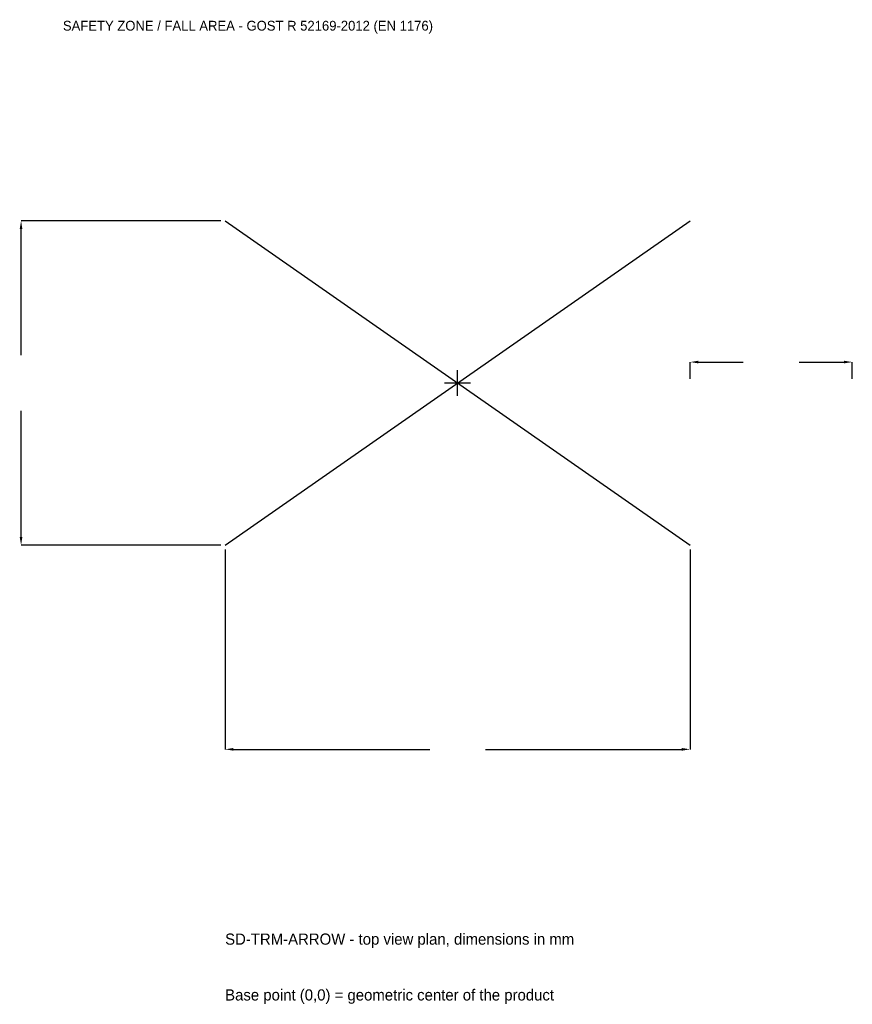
# Model space of a CAD drawing. Extents: x -4050 to 3650, y -5744 to 3359.
import ezdxf

# ---------------------------------------------------------------- set-up
doc = ezdxf.new("R2010")
doc.units = 0
for name, color, linetype in [('GP_MAF_zona_bezopasnosti', 1, 'Continuous'), ('ZSK_DANNYE', 3, 'Continuous'), ('ZSK_KONTUR', 7, 'Continuous'), ('ZSK_RAZMERY', 8, 'Continuous')]:
    doc.layers.add(name, color=color, linetype=linetype)
doc.dimstyles.new('ORION', dxfattribs={"dimtxt": 129, "dimasz": 77.4, "dimexe": 1.25, "dimexo": 38.7, "dimtad": 1, "dimcen": 2.5, "dimazin": 3, "dimtfac": 1, "dimtmove": 0, "dimatfit": 3})

# ---------------------------------------------------------------- blocks, each defined once
blk = doc.blocks.new('_CLOSEDFILLED')
at = {"color": 0, "linetype": 'BYBLOCK'}
blk.add_solid([(-1, 0.16), (0, 0), (-1, -0.16)], dxfattribs=at)
blk = doc.blocks.new('*D1')
for p, q in [((-2150, -1538.7), (-2150, -3387)), ((2150, -1538.7), (2150, -3387)), ((-2072.6, -3387), (-258, -3387)), ((258, -3387), (2072.6, -3387))]:
    blk.add_line(p, q)
at = {"layer": 'Defpoints'}
for p in [(-2150, -1500), (2150, -1500), (-2150, -3387)]:
    blk.add_point(p, dxfattribs=at)
at = {"layer": 'ZSK_RAZMERY', "xscale": 77.39999999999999, "yscale": 77.39999999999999, "rotation": 180}
blk.add_blockref('_CLOSEDFILLED', (-2150, -3387), dxfattribs=at)
at = {"layer": 'ZSK_RAZMERY', "xscale": 77.39999999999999, "yscale": 77.39999999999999}
blk.add_blockref('_CLOSEDFILLED', (2150, -3387), dxfattribs=at)
blk = doc.blocks.new('*D2')
for p, q in [((-2188.7, 1500), (-4037, 1500)), ((-4037, 258), (-4037, 1422.6)), ((-4037, -1422.6), (-4037, -258)), ((-2188.7, -1500), (-4037, -1500))]:
    blk.add_line(p, q)
at = {"layer": 'Defpoints'}
for p in [(-2150, 1500), (-4037, -1500), (-2150, -1500)]:
    blk.add_point(p, dxfattribs=at)
at = {"layer": 'ZSK_RAZMERY', "xscale": 77.39999999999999, "yscale": 77.39999999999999}
for p, rotation in [((-4037, 1500), 90), ((-4037, -1500), 270)]:
    blk.add_blockref('_CLOSEDFILLED', p, dxfattribs=dict(at, rotation=rotation))
blk = doc.blocks.new('*D3')
for p, q in [((2150, 38.7), (2150, 193.5)), ((2227.4, 193.5), (2642, 193.5)), ((3158, 193.5), (3572.6, 193.5)), ((3650, 38.7), (3650, 193.5))]:
    blk.add_line(p, q)
at = {"layer": 'Defpoints'}
for p in [(2150, 193.5), (2150, 0), (3650, 0)]:
    blk.add_point(p, dxfattribs=at)
at = {"layer": 'ZSK_RAZMERY', "xscale": 77.39999999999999, "yscale": 77.39999999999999, "rotation": 180}
blk.add_blockref('_CLOSEDFILLED', (2150, 193.5), dxfattribs=at)
at = {"layer": 'ZSK_RAZMERY', "xscale": 77.39999999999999, "yscale": 77.39999999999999}
blk.add_blockref('_CLOSEDFILLED', (3650, 193.5), dxfattribs=at)
blk = doc.blocks.new('B1')
at = {"layer": 'ZSK_KONTUR'}
for p, q in [((-2150, -1500), (2150, 1500)), ((-2150, 1500), (2150, -1500))]:
    blk.add_line(p, q, dxfattribs=at)
at = {"layer": 'ZSK_RAZMERY'}
for p, q in [((0, -120), (0, 120)), ((-120, 0), (120, 0))]:
    blk.add_line(p, q, dxfattribs=at)
at = {"layer": 'GP_MAF_zona_bezopasnosti', "color": 1}
blk.add_text('SAFETY ZONE / FALL AREA - GOST R 52169-2012 (EN 1176)', height=90.3, dxfattribs=at).set_placement((-3650, 3258))
at = {"layer": 'ZSK_RAZMERY'}
dim = blk.add_linear_dim(base=(-4037, -1500), p1=(-2150, -1500), p2=(-2150, 1500), angle=90, dimstyle='ORION', dxfattribs=at)
dim.commit()
dim.dimension.update_dxf_attribs({"geometry": '*D2', "text_midpoint": (-4037, 0)})
for base, p1, p2, picture, middle in [((2150, 193.5), (2150, 0), (3650, 0), '*D3', (2900, 193.5)), ((-2150, -3387), (-2150, -1500), (2150, -1500), '*D1', (0, -3387))]:
    dim = blk.add_linear_dim(base=base, p1=p1, p2=p2, dimstyle='ORION', dxfattribs=at)
    dim.commit()
    dim.dimension.update_dxf_attribs({"geometry": picture, "text_midpoint": middle})

msp = doc.modelspace()

# ---------------------------------------------------------------- block references
msp.add_blockref('B1', (0, 0))

# ---------------------------------------------------------------- texts
at = {"layer": 'ZSK_DANNYE', "color": 3}
msp.add_text('SD-TRM-ARROW - top view plan, dimensions in mm', height=103.2, dxfattribs=at).set_placement((-2150, -5193))
at = {"layer": 'ZSK_DANNYE', "color": 7}
msp.add_text('Base point (0,0) = geometric center of the product', height=103.2, dxfattribs=at).set_placement((-2150, -5709))

doc.saveas('drawing.dxf')
